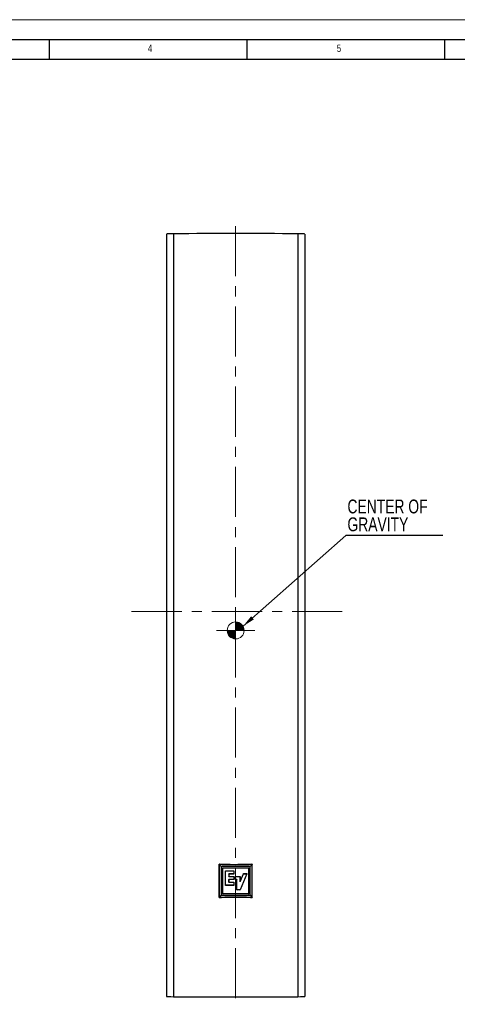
# Model space of a CAD drawing. Header units: millimetres. Extents: x 0 to 1262, y 0 to 420.
# Tile 15 of 99: x 144 to 255, y 171 to 420. Entities that reach past the tile are written whole.
import ezdxf

# ---------------------------------------------------------------- set-up
doc = ezdxf.new("R2010")
doc.units = ezdxf.units.MM
doc.linetypes.add('CENTERX2', pattern=[20.32, 12.7, -2.54, 2.54, -2.54])
doc.layers.add('FORMAT', color=7, linetype='Continuous')
doc.layers.add('SLD-0', color=7, linetype='Continuous')
doc.styles.add('SLDTEXTSTYLE0', font='TXT', dxfattribs={"width": 0.75})
doc.dimstyles.new('SLDDIMSTYLE0', dxfattribs={"dimtxt": 0.18, "dimasz": 3.2, "dimexe": 0, "dimexo": 0.0625, "dimgap": 0, "dimtad": 0, "dimtih": 1, "dimtoh": 1, "dimdec": 0, "dimrnd": 1e-09, "dimzin": 0, "dimdsep": 46, "dimtxsty": 'Standard', "dimsah": 1, "dimcen": 0.09, "dimadec": 0, "dimazin": 0, "dimtfac": 3.2, "dimtdec": 0, "dimtofl": 0, "dimtmove": 0, "dimatfit": 3, "dimfxl": 1, "dimfrac": 2, "dimtolj": 1, "dimtzin": 0, "dimarcsym": 0})

# ---------------------------------------------------------------- blocks, each defined once
blk = doc.blocks.new('Block1')
at = {"linetype": 'Continuous'}
h = blk.add_hatch(color=250, dxfattribs=at)
edge = h.paths.add_edge_path(flags=0)
edge.add_line((310.03, 795.06), (316.48, 795.06))
edge.add_arc((310.03, 795.06), 6.45, 0, 90)
edge.add_line((310.03, 801.51), (310.03, 795.06))
h = blk.add_hatch(color=250, dxfattribs=at)
edge = h.paths.add_edge_path(flags=0)
edge.add_line((310.03, 795.06), (303.58, 795.06))
edge.add_arc((310.03, 795.06), 6.45, 180, 270)
edge.add_line((310.03, 788.61), (310.03, 795.06))
at = {"color": 7, "linetype": 'Continuous', "lineweight": 18}
for q in [(310.03, 809.54), (295.56, 795.06), (310.03, 780.58), (324.51, 795.06)]:
    blk.add_line((310.03, 795.06), q, dxfattribs=at)
at = {"layer": 'SLD-0', "color": 250, "lineweight": 18}
for p, q in [((310.03, 801.51), (310.03, 795.06)), ((303.58, 795.06), (310.03, 795.06)), ((303.58, 795.06), (310.03, 795.06)), ((310.03, 795.06), (316.48, 795.06)), ((310.03, 795.06), (310.03, 788.61))]:
    blk.add_line(p, q, dxfattribs=at)
blk.add_circle((310.03, 795.06), 6.45, dxfattribs=at)
blk = doc.blocks.new('SW_NOTE_0_2')
at = {"layer": 'SLD-0', "color": 0}
blk.add_line((24.56, 0), (0, 0), dxfattribs=at)
at = {"layer": 'SLD-0', "color": 0, "char_height": 3.5, "attachment_point": 1, "style": 'SLDTEXTSTYLE0'}
for s, insert in [('CENTER OF', (0.41, 9.14)), ('GRAVITY', (0.41, 4.62))]:
    blk.add_mtext(s, dxfattribs=dict(at, insert=insert))

msp = doc.modelspace()

# ---------------------------------------------------------------- linework, layer by layer
at = {"color": 7, "linetype": 'Continuous', "lineweight": 18}
msp.add_line((0.000041, 420.000053), (594.000041, 420.000053), dxfattribs=at)
at = {"color": 7, "linetype": 'Continuous', "lineweight": 25}
for p, q in [((181.588572, 365.704458), (181.588572, 172.609701)), ((183.350218, 365.777327), (183.350218, 172.536833)), ((214.826927, 365.777327), (214.826927, 172.536833)), ((216.588572, 365.704458), (216.588572, 172.609701)), ((194.891813, 206.002361), (194.888122, 206.006213)), ((194.888122, 197.741279), (194.888122, 206.006213)), ((194.891813, 206.002361), (194.891813, 197.745131)), ((195.446309, 205.51601), (194.913282, 206.049037)), ((194.957687, 206.072559), (194.961308, 206.068779)), ((195.446309, 205.51601), (195.446309, 198.231483)), ((202.730836, 205.51601), (195.446309, 205.51601)), ((195.782843, 198.65054), (195.782843, 205.096953)), ((195.813375, 205.066421), (195.782843, 205.096953)), ((195.813375, 198.681071), (195.813375, 205.066421)), ((195.865366, 205.179475), (202.311779, 205.179475)), ((195.865366, 205.179475), (195.895898, 205.148944)), ((195.895898, 205.148944), (202.281247, 205.148944)), ((202.281247, 205.148944), (202.311779, 205.179475)), ((202.394302, 205.096953), (202.36377, 205.066421)), ((202.36377, 205.066421), (202.36377, 198.681071)), ((202.394302, 205.096953), (202.394302, 198.65054)), ((202.730836, 205.51601), (203.263863, 206.049037)), ((202.730836, 198.231483), (202.730836, 205.51601)), ((203.215837, 206.068779), (203.219457, 206.072559)), ((203.289023, 206.006213), (203.285332, 206.002361)), ((203.285332, 197.745131), (203.285332, 206.002361)), ((203.289023, 197.741279), (203.289023, 206.006213)), ((196.511429, 204.368141), (196.554341, 204.411052)), ((196.541961, 204.337609), (196.511429, 204.368141)), ((196.511429, 200.783623), (196.511429, 204.368141)), ((196.584872, 204.380521), (196.541961, 204.337609)), ((196.541961, 200.814155), (196.541961, 204.337609)), ((196.554341, 204.411052), (196.584872, 204.380521)), ((196.554341, 204.411052), (198.593163, 204.411052)), ((196.584872, 204.380521), (198.562631, 204.380521)), ((197.314808, 202.184392), (197.35772, 202.227304)), ((197.314808, 202.184392), (197.314808, 201.579035)), ((197.34534, 202.153861), (197.314808, 202.184392)), ((197.322776, 203.596632), (197.365687, 203.639543)), ((197.322776, 203.596632), (197.322776, 203.023144)), ((197.353307, 203.5661), (197.322776, 203.596632)), ((197.322776, 203.023144), (197.353307, 203.053676)), ((197.365687, 202.980233), (197.322776, 203.023144)), ((197.388251, 202.196772), (197.34534, 202.153861)), ((197.34534, 202.153861), (197.34534, 201.609567)), ((197.396219, 203.609011), (197.353307, 203.5661)), ((197.353307, 203.5661), (197.353307, 203.053676)), ((197.353307, 203.053676), (197.396219, 203.010764)), ((198.562631, 202.227304), (197.35772, 202.227304)), ((197.35772, 202.227304), (197.388251, 202.196772)), ((198.562631, 203.639543), (197.365687, 203.639543)), ((197.365687, 203.639543), (197.396219, 203.609011)), ((197.396219, 203.010764), (197.365687, 202.980233)), ((197.365687, 202.980233), (198.562631, 202.980233)), ((198.593163, 202.196772), (197.388251, 202.196772)), ((198.593163, 203.609011), (197.396219, 203.609011)), ((197.396219, 203.010764), (198.593163, 203.010764)), ((198.562631, 204.380521), (198.593163, 204.411052)), ((198.605543, 204.337609), (198.562631, 204.380521)), ((198.562631, 203.639543), (198.605543, 203.682455)), ((198.593163, 203.609011), (198.562631, 203.639543)), ((198.562631, 202.980233), (198.593163, 203.010764)), ((198.605543, 202.937321), (198.562631, 202.980233)), ((198.562631, 202.227304), (198.605543, 202.270216)), ((198.593163, 202.196772), (198.562631, 202.227304)), ((198.593163, 204.411052), (198.636075, 204.368141)), ((198.636075, 203.651923), (198.593163, 203.609011)), ((198.593163, 203.010764), (198.636075, 202.967853)), ((198.636075, 202.239684), (198.593163, 202.196772)), ((198.636075, 204.368141), (198.605543, 204.337609)), ((198.605543, 204.337609), (198.605543, 203.682455)), ((198.605543, 203.682455), (198.636075, 203.651923)), ((198.636075, 202.967853), (198.605543, 202.937321)), ((198.605543, 202.937321), (198.605543, 202.270216)), ((198.605543, 202.270216), (198.636075, 202.239684)), ((198.636075, 204.368141), (198.636075, 203.651923)), ((198.636075, 202.967853), (198.636075, 202.239684)), ((199.058041, 202.963869), (199.100952, 203.006781)), ((199.088572, 202.933337), (199.058041, 202.963869)), ((199.058041, 202.239684), (199.058041, 202.963869)), ((199.058041, 202.239684), (199.088572, 202.270216)), ((199.100952, 202.196772), (199.058041, 202.239684)), ((199.131484, 202.976249), (199.088572, 202.933337)), ((199.088572, 202.270216), (199.088572, 202.933337)), ((199.088572, 202.270216), (199.131484, 202.227304)), ((199.100952, 203.006781), (199.131484, 202.976249)), ((199.100952, 203.006781), (200.146825, 203.006781)), ((199.131484, 202.227304), (199.100952, 202.196772)), ((199.348768, 202.196772), (199.100952, 202.196772)), ((199.131484, 202.976249), (200.116294, 202.976249)), ((199.3793, 202.227304), (199.131484, 202.227304)), ((199.348768, 202.196772), (199.3793, 202.227304)), ((199.39168, 202.153861), (199.348768, 202.196772)), ((199.3793, 202.227304), (199.422211, 202.184392)), ((199.422211, 202.184392), (199.39168, 202.153861)), ((199.39168, 199.610409), (199.39168, 202.153861)), ((199.422211, 199.640941), (199.422211, 202.184392)), ((200.116294, 202.976249), (200.146825, 203.006781)), ((200.159205, 202.933337), (200.116294, 202.976249)), ((200.146825, 203.006781), (200.189737, 202.963869)), ((200.189737, 202.963869), (200.159205, 202.933337)), ((200.159205, 202.933337), (200.159205, 201.752914)), ((200.189737, 202.963869), (200.189737, 201.901493)), ((201.894609, 203.619665), (200.194218, 199.624137)), ((201.940784, 203.650197), (200.214407, 199.593606)), ((200.241551, 201.735993), (201.064315, 203.653391)), ((200.272083, 201.884572), (201.044192, 203.683922)), ((201.044192, 203.683922), (201.083627, 203.709912)), ((201.064315, 203.653391), (201.044192, 203.683922)), ((201.103749, 203.679381), (201.064315, 203.653391)), ((201.083627, 203.709912), (201.103749, 203.679381)), ((201.083627, 203.709912), (201.9013, 203.709912)), ((201.103749, 203.679381), (201.855124, 203.679381)), ((201.855124, 203.679381), (201.9013, 203.709912)), ((201.894609, 203.619665), (201.855124, 203.679381)), ((201.940784, 203.650197), (201.894609, 203.619665)), ((201.9013, 203.709912), (201.940784, 203.650197)), ((196.511429, 200.783623), (196.541961, 200.814155)), ((196.554341, 200.740712), (196.511429, 200.783623)), ((196.541961, 200.814155), (196.584872, 200.771244)), ((196.584872, 200.771244), (196.554341, 200.740712)), ((198.601131, 200.740712), (196.554341, 200.740712)), ((198.570599, 200.771244), (196.584872, 200.771244)), ((197.314808, 201.579035), (197.34534, 201.609567)), ((197.35772, 201.536124), (197.314808, 201.579035)), ((197.34534, 201.609567), (197.388251, 201.566655)), ((197.388251, 201.566655), (197.35772, 201.536124)), ((197.35772, 201.536124), (198.570599, 201.536124)), ((197.388251, 201.566655), (198.601131, 201.566655)), ((198.570599, 201.536124), (198.601131, 201.566655)), ((198.61351, 201.493212), (198.570599, 201.536124)), ((198.570599, 200.771244), (198.61351, 200.814155)), ((198.601131, 200.740712), (198.570599, 200.771244)), ((198.601131, 201.566655), (198.644042, 201.523744)), ((198.644042, 200.783623), (198.601131, 200.740712)), ((198.644042, 201.523744), (198.61351, 201.493212)), ((198.61351, 201.493212), (198.61351, 200.814155)), ((198.61351, 200.814155), (198.644042, 200.783623)), ((198.644042, 201.523744), (198.644042, 200.783623)), ((199.39168, 199.610409), (199.422211, 199.640941)), ((199.434591, 199.567498), (199.39168, 199.610409)), ((199.422211, 199.640941), (199.465123, 199.598029)), ((199.465123, 199.598029), (199.434591, 199.567498)), ((200.174922, 199.567498), (199.434591, 199.567498)), ((200.154734, 199.598029), (199.465123, 199.598029)), ((200.154734, 199.598029), (200.194218, 199.624137)), ((200.174922, 199.567498), (200.154734, 199.598029)), ((200.159205, 201.752914), (200.189737, 201.901493)), ((200.241551, 201.735993), (200.159205, 201.752914)), ((200.214407, 199.593606), (200.174922, 199.567498)), ((200.189737, 201.901493), (200.272083, 201.884572)), ((200.194218, 199.624137), (200.214407, 199.593606)), ((200.272083, 201.884572), (200.241551, 201.735993)), ((194.888122, 197.741279), (194.891813, 197.745131)), ((195.446309, 198.231483), (194.913282, 197.698456)), ((194.961308, 197.678714), (194.957687, 197.674933)), ((195.446309, 198.231483), (202.730836, 198.231483)), ((195.782843, 198.65054), (195.813375, 198.681071)), ((195.895898, 198.598549), (195.865366, 198.568017)), ((202.311779, 198.568017), (195.865366, 198.568017)), ((202.281247, 198.598549), (195.895898, 198.598549)), ((202.311779, 198.568017), (202.281247, 198.598549)), ((202.36377, 198.681071), (202.394302, 198.65054)), ((202.730836, 198.231483), (203.263863, 197.698456)), ((203.219457, 197.674933), (203.215837, 197.678714)), ((203.285332, 197.745131), (203.289023, 197.741279))]:
    msp.add_line(p, q, dxfattribs=at)
for centre, major_axis, ratio, start_param, end_param in [((183.705239, 365.704458), (2.116667, 0), 0.0349207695, 1.7393195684, 3.1415926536), ((199.088572, 362.547014), (93.833333, 0), 0.0349207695, 1.4022730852, 1.7393195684), ((214.471906, 365.704458), (2.116667, 0), 0.0349207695, 0, 1.4022730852), ((195.866996, 205.095323), (0.060078, -0.060078), 0.9808148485, 2.3658796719, 3.9173056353), ((195.897528, 205.064791), (0.060078, -0.060078), 0.9808148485, 2.3658796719, 3.9173056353), ((202.279617, 205.064791), (-0.060078, -0.060078), 0.9808148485, 2.3658796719, 3.9173056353), ((202.310149, 205.095323), (-0.060078, -0.060078), 0.9808148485, 2.3658796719, 3.9173056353), ((195.866996, 198.65217), (0.060078, 0.060078), 0.9808148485, 2.3658796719, 3.9173056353), ((195.897528, 198.682701), (0.060078, 0.060078), 0.9808148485, 2.3658796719, 3.9173056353), ((202.279617, 198.682701), (-0.060078, 0.060078), 0.9808148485, 2.3658796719, 3.9173056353), ((202.310149, 198.65217), (-0.060078, 0.060078), 0.9808148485, 2.3658796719, 3.9173056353), ((183.705239, 172.609701), (2.116667, 0), 0.0349207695, 3.1415926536, 4.5438657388), ((199.088572, 175.767145), (93.833333, 0), 0.0349207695, 4.5438657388, 4.880912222), ((214.471906, 172.609701), (2.116667, 0), 0.0349207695, 4.880912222, 6.2831853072)]:
    msp.add_ellipse(centre, major_axis=major_axis, ratio=ratio, start_param=start_param, end_param=end_param, dxfattribs=at)
for points, knots in [([(194.888122, 206.006213), (194.888852, 206.013673), (194.890314, 206.028594), (194.901738, 206.048475), (194.918555, 206.063462), (194.938218, 206.0719), (194.951682, 206.072356), (194.957687, 206.072559)], [0, 0, 0, 0, 0.2081339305, 0.416284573, 0.6241355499, 0.8323675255, 1, 1, 1, 1]), ([(194.913282, 206.049037), (194.908915, 206.044668), (194.901187, 206.036938), (194.894031, 206.021139), (194.891919, 206.009405), (194.891829, 206.003373), (194.891813, 206.002361)], [0, 0, 0, 0, 0.3899259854, 0.6900292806, 0.9479864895, 1, 1, 1, 1]), ([(194.961308, 206.068779), (194.955891, 206.068612), (194.945073, 206.068278), (194.928882, 206.062148), (194.91896, 206.05498), (194.914118, 206.049912), (194.913282, 206.049037)], [0, 0, 0, 0, 0.2754334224, 0.5499818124, 0.9222882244, 1, 1, 1, 1]), ([(194.957687, 206.072559), (195.860322, 206.040065), (197.686952, 205.974306), (200.444113, 205.973203), (202.293793, 206.039421), (203.219457, 206.072559)], [0, 0, 0, 0, 0.3279595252, 0.6636801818, 1, 1, 1, 1]), ([(203.215837, 206.068779), (201.840389, 206.024641), (199.538686, 205.95078), (196.784546, 205.99548), (195.410235, 206.050731), (194.961308, 206.068779)], [0, 0, 0, 0, 0.4999713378, 0.8366629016, 1, 1, 1, 1]), ([(203.263863, 206.049037), (203.259488, 206.053122), (203.251658, 206.060431), (203.235947, 206.067057), (203.223789, 206.068964), (203.217325, 206.068813), (203.215837, 206.068779)], [0, 0, 0, 0, 0.3732421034, 0.6679455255, 0.9235397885, 1, 1, 1, 1]), ([(203.219457, 206.072559), (203.227001, 206.07216), (203.24209, 206.071362), (203.262608, 206.06075), (203.278377, 206.044501), (203.287548, 206.0253), (203.288573, 206.012035), (203.289023, 206.006213)], [0, 0, 0, 0, 0.2099740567, 0.4199857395, 0.6290778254, 0.8372007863, 1, 1, 1, 1]), ([(203.285332, 206.002361), (203.284892, 206.00787), (203.284016, 206.018864), (203.276661, 206.035935), (203.268702, 206.044083), (203.263863, 206.049037)], [0, 0, 0, 0, 0.2824731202, 0.5636965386, 1, 1, 1, 1]), ([(194.957687, 197.674933), (194.950144, 197.675332), (194.935055, 197.67613), (194.914537, 197.686743), (194.898768, 197.702991), (194.889597, 197.722192), (194.888572, 197.735457), (194.888122, 197.741279)], [0, 0, 0, 0, 0.2099740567, 0.4199857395, 0.6290778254, 0.8372007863, 1, 1, 1, 1]), ([(194.891813, 197.745131), (194.892253, 197.739622), (194.893129, 197.728628), (194.900484, 197.711558), (194.908443, 197.70341), (194.913282, 197.698456)], [0, 0, 0, 0, 0.2824731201, 0.5636965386, 1, 1, 1, 1]), ([(194.913282, 197.698456), (194.917657, 197.694371), (194.925487, 197.687061), (194.941198, 197.680435), (194.953356, 197.678528), (194.95982, 197.678679), (194.961308, 197.678714)], [0, 0, 0, 0, 0.3732421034, 0.6679455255, 0.9235397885, 1, 1, 1, 1]), ([(203.219457, 197.674933), (202.316823, 197.707428), (200.490193, 197.773186), (197.733032, 197.77429), (195.883352, 197.708072), (194.957687, 197.674933)], [0, 0, 0, 0, 0.3279595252, 0.6636801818, 1, 1, 1, 1]), ([(194.961308, 197.678714), (196.336756, 197.722851), (198.638459, 197.796712), (201.392599, 197.752012), (202.76691, 197.696762), (203.215837, 197.678714)], [0, 0, 0, 0, 0.4999713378, 0.8366629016, 1, 1, 1, 1]), ([(203.215837, 197.678714), (203.221254, 197.678881), (203.232072, 197.679214), (203.248263, 197.685345), (203.258185, 197.692513), (203.263027, 197.697581), (203.263863, 197.698456)], [0, 0, 0, 0, 0.2754334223, 0.5499818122, 0.9222882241, 1, 1, 1, 1]), ([(203.289023, 197.741279), (203.288293, 197.733819), (203.286831, 197.718899), (203.275407, 197.699018), (203.25859, 197.68403), (203.238927, 197.675592), (203.225463, 197.675136), (203.219457, 197.674933)], [0, 0, 0, 0, 0.2081339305, 0.416284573, 0.6241355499, 0.8323675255, 1, 1, 1, 1]), ([(203.263863, 197.698456), (203.26823, 197.702824), (203.275958, 197.710554), (203.283114, 197.726353), (203.285226, 197.738088), (203.285316, 197.744119), (203.285332, 197.745131)], [0, 0, 0, 0, 0.3899259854, 0.6900292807, 0.9479864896, 1, 1, 1, 1])]:
    msp.add_open_spline(points, degree=3, knots=knots, dxfattribs=at)
at = {"layer": 'FORMAT'}
for p, q in [((15.000041, 415.000053), (589.000041, 415.000053)), ((152.000041, 410.000053), (152.000041, 415.000053)), ((202.000041, 410.000053), (202.000041, 415.000053)), ((252.000041, 410.000053), (252.000041, 415.000053)), ((20.000041, 410.000053), (584.000041, 410.000053))]:
    msp.add_line(p, q, dxfattribs=at)
at = {"layer": 'SLD-0', "color": 7, "linetype": 'CENTERX2', "lineweight": 18}
for p, q in [((199.088572, 367.704458), (199.088572, 170.609701)), ((226.08345, 270.138149), (172.093038, 270.138149))]:
    msp.add_line(p, q, dxfattribs=at)

# ---------------------------------------------------------------- block references
at = {"color": 7, "linetype": 'Continuous', "xscale": 0.3333333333, "yscale": 0.3333333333, "zscale": 0.3333333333}
msp.add_blockref('Block1', (95.743725, 0.292054), dxfattribs=at)
at = {"layer": 'SLD-0', "color": 250}
msp.add_blockref('SW_NOTE_0_2', (226.97958, 289.315005), dxfattribs=at)

# ---------------------------------------------------------------- texts
at = {"layer": 'FORMAT', "char_height": 1.852083, "attachment_point": 1, "style": 'SLDTEXTSTYLE0'}
for s, insert in [('4', (176.880399, 413.668016)), ('5', (224.713124, 413.668016))]:
    msp.add_mtext(s, dxfattribs=dict(at, insert=insert))

# ---------------------------------------------------------------- leaders
at = {"layer": 'SLD-0', "color": 250}
msp.add_leader([(200.953457, 266.381769), (226.97958, 289.315005)], dimstyle='SLDDIMSTYLE0', dxfattribs=at)

doc.saveas('drawing.dxf')
